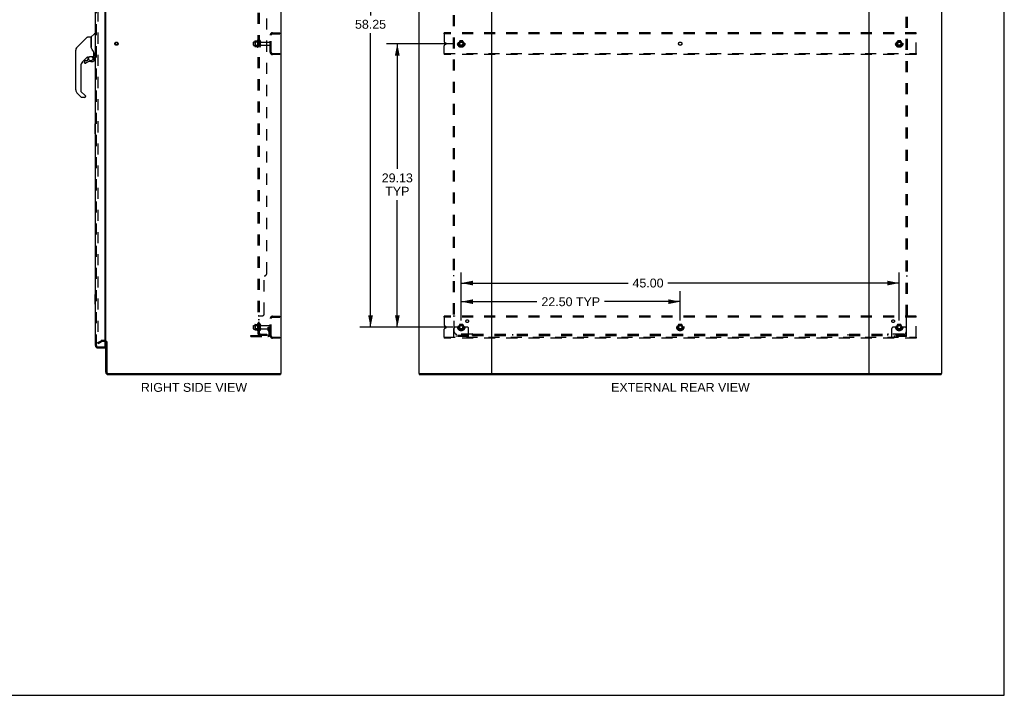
# Model space of a CAD drawing. Header units: inches. Extents: x 0 to 207, y 0 to 134.
# Tile 75 of 78: x 106 to 207, y 0 to 69. Entities that reach past the tile are written whole.
import ezdxf

# ---------------------------------------------------------------- set-up
doc = ezdxf.new("R2010")
doc.units = ezdxf.units.IN
doc.header["$LTSCALE"] = 11.383625
doc.header["$MEASUREMENT"] = 0
doc.linetypes.add('DOT', pattern=[0.2, 0.1, -0.1])
doc.linetypes.add('HIDDEN', pattern=[0.2, 0.1, -0.1])
doc.layers.get('0').update_dxf_attribs({"linetype": 'CONTINUOUS'})
for name, color, linetype in [('DEFAULT_2', 8, 'HIDDEN'), ('DIMENSIONS', 7, 'CONTINUOUS'), ('LEFTHAND_DOOR_ASSEMBLY', 7, 'CONTINUOUS'), ('RIGHTHAND_DOOR_ASSEMBLY', 7, 'CONTINUOUS'), ('SUBPANEL', 7, 'CONTINUOUS')]:
    doc.layers.add(name, color=color, linetype=linetype)
doc.styles.get("Standard").update_dxf_attribs({"font": 'arial.ttf'})
doc.dimstyles.new('DIMSTYLE_1', dxfattribs={"dimtxt": 0.913125, "dimasz": 1.2175, "dimexe": 0.09, "dimexo": 0.07, "dimgap": 0.0375, "dimtad": 0, "dimtih": 1, "dimtoh": 1, "dimzin": 4, "dimdsep": 46, "dimtxsty": 'Standard', "dimblk": '_FILLED', "dimblk1": '_FILLED', "dimblk2": '_FILLED', "dimcen": 0.09, "dimadec": 3, "dimazin": 1, "dimtfac": 1, "dimtdec": 3, "dimtofl": 0, "dimtmove": 0, "dimatfit": 3, "dimldrblk": '_FILLED', "dimfxl": 0, "dimtolj": 1, "dimtzin": 4, "dimarcsym": 0})

# ---------------------------------------------------------------- blocks, each defined once
blk = doc.blocks.new('_FILLED')
at = {"color": 0, "linetype": 'ByBlock'}
blk.add_solid([(0, 0), (-1, 0.2), (-1, -0.2)], dxfattribs=at)
blk = doc.blocks.new('*D2')
at = {"layer": 'DIMENSIONS', "color": 2, "linetype": 'Continuous'}
for p, q in [((113.7, 94.33), (117.27, 94.33)), ((130.32, 94.33), (126.75, 94.33))]:
    blk.add_line(p, q, dxfattribs=at)
at = {"layer": 'DIMENSIONS', "color": 2, "linetype": 'Continuous', "xscale": 1.2175, "yscale": 1.2175, "zscale": 1.2175, "rotation": 180}
blk.add_blockref('_FILLED', (113.7, 94.33), dxfattribs=at)
at = {"layer": 'DIMENSIONS', "color": 2, "linetype": 'Continuous', "xscale": 1.2175, "yscale": 1.2175, "zscale": 1.2175}
blk.add_blockref('_FILLED', (130.32, 94.33), dxfattribs=at)
at = {"layer": 'DIMENSIONS', "color": 2, "linetype": 'Continuous', "insert": (122.01, 94.79), "char_height": 0.9131, "width": 8.5678, "attachment_point": 2, "line_spacing_factor": 0.9}
blk.add_mtext('16.63 USABLE\\PDEPTH', dxfattribs=at)
blk = doc.blocks.new('*D3')
at = {"layer": 'DIMENSIONS', "color": 2, "linetype": 'Continuous'}
for p, q in [((151.18, 38.5), (151.18, 41.53)), ((173.68, 38.5), (173.68, 41.53)), ((151.18, 40.44), (158.96, 40.44)), ((173.68, 40.44), (165.9, 40.44))]:
    blk.add_line(p, q, dxfattribs=at)
at = {"layer": 'DIMENSIONS', "color": 2, "linetype": 'Continuous', "xscale": 1.2175, "yscale": 1.2175, "zscale": 1.2175, "rotation": 180}
blk.add_blockref('_FILLED', (151.18, 40.44), dxfattribs=at)
at = {"layer": 'DIMENSIONS', "color": 2, "linetype": 'Continuous', "xscale": 1.2175, "yscale": 1.2175, "zscale": 1.2175}
blk.add_blockref('_FILLED', (173.68, 40.44), dxfattribs=at)
at = {"layer": 'DIMENSIONS', "color": 2, "linetype": 'Continuous', "insert": (162.43, 40.89), "char_height": 0.913, "width": 6.0185, "attachment_point": 2, "line_spacing_factor": 0.9}
blk.add_mtext('22.50 TYP', dxfattribs=at)
blk = doc.blocks.new('*D4')
at = {"layer": 'DIMENSIONS', "color": 2, "linetype": 'Continuous'}
for p, q in [((150.33, 96.07), (140.76, 96.07)), ((141.86, 96.07), (141.86, 69.85)), ((141.86, 37.82), (141.86, 68.02)), ((150.33, 37.82), (140.76, 37.82))]:
    blk.add_line(p, q, dxfattribs=at)
at = {"layer": 'DIMENSIONS', "color": 2, "linetype": 'Continuous', "xscale": 1.2175, "yscale": 1.2175, "zscale": 1.2175}
for p, rotation in [((141.86, 96.07), 90), ((141.86, 37.82), 270)]:
    blk.add_blockref('_FILLED', p, dxfattribs=dict(at, rotation=rotation))
at = {"layer": 'DIMENSIONS', "color": 2, "linetype": 'Continuous', "insert": (141.86, 69.39), "char_height": 0.913, "width": 3.1908, "attachment_point": 2, "line_spacing_factor": 0.9}
blk.add_mtext('58.25', dxfattribs=at)
blk = doc.blocks.new('*D5')
at = {"layer": 'DIMENSIONS', "color": 2, "linetype": 'Continuous'}
for p, q in [((151.18, 38.5), (151.18, 43.45)), ((196.18, 38.5), (196.18, 43.45)), ((151.18, 42.35), (168.32, 42.35)), ((196.18, 42.35), (172.42, 42.35))]:
    blk.add_line(p, q, dxfattribs=at)
at = {"layer": 'DIMENSIONS', "color": 2, "linetype": 'Continuous', "xscale": 1.2175, "yscale": 1.2175, "zscale": 1.2175, "rotation": 180}
blk.add_blockref('_FILLED', (151.18, 42.35), dxfattribs=at)
at = {"layer": 'DIMENSIONS', "color": 2, "linetype": 'Continuous', "xscale": 1.2175, "yscale": 1.2175, "zscale": 1.2175}
blk.add_blockref('_FILLED', (196.18, 42.35), dxfattribs=at)
at = {"layer": 'DIMENSIONS', "color": 2, "linetype": 'Continuous', "insert": (170.37, 42.81), "char_height": 0.913, "width": 3.1908, "attachment_point": 2, "line_spacing_factor": 0.9}
blk.add_mtext('45.00', dxfattribs=at)
blk = doc.blocks.new('*D6')
at = {"layer": 'DIMENSIONS', "color": 2, "linetype": 'Continuous'}
for p, q in [((150.33, 66.94), (143.51, 66.94)), ((144.61, 66.94), (144.61, 54.07)), ((144.61, 37.82), (144.61, 50.87)), ((150.33, 37.82), (143.51, 37.82))]:
    blk.add_line(p, q, dxfattribs=at)
at = {"layer": 'DIMENSIONS', "color": 2, "linetype": 'Continuous', "xscale": 1.2175, "yscale": 1.2175, "zscale": 1.2175}
for p, rotation in [((144.61, 66.94), 90), ((144.61, 37.82), 270)]:
    blk.add_blockref('_FILLED', p, dxfattribs=dict(at, rotation=rotation))
at = {"layer": 'DIMENSIONS', "color": 2, "linetype": 'Continuous', "insert": (144.61, 53.61), "char_height": 0.913, "width": 3.1908, "attachment_point": 2, "line_spacing_factor": 0.9}
blk.add_mtext('29.13\\PTYP', dxfattribs=at)

msp = doc.modelspace()

# ---------------------------------------------------------------- linework, layer by layer
at = {"color": 7, "linetype": 'Continuous'}
for p, q in [((206.975, 0), (206.975, 133.925)), ((114.753, 36.337), (114.649, 36.337)), ((132.559, 33.045), (132.593, 33.045)), ((132.597, 33.045), (132.597, 32.941)), ((146.857, 33.045), (146.857, 32.941)), ((146.861, 33.045), (146.895, 33.045)), ((154.265, 33.045), (193.095, 33.045)), ((200.465, 33.045), (200.499, 33.045)), ((200.503, 33.045), (200.503, 32.941)), ((0, 0), (206.975, 0))]:
    msp.add_line(p, q, dxfattribs=at)
at = {"color": 3, "linetype": 'Continuous'}
for p, q in [((132.649, 100.837), (132.649, 33.045)), ((146.805, 100.837), (146.805, 33.045)), ((154.305, 33.085), (154.305, 100.797)), ((193.055, 100.797), (193.055, 33.085)), ((200.555, 33.045), (200.555, 100.837)), ((114.649, 36.389), (114.649, 97.493)), ((114.649, 33.188), (114.649, 36.337)), ((114.753, 36.348), (114.753, 33.188)), ((114.896, 33.045), (132.559, 33.045)), ((114.896, 32.941), (132.597, 32.941)), ((132.649, 33.045), (132.593, 33.045)), ((146.861, 33.045), (146.805, 33.045)), ((146.857, 32.941), (200.503, 32.941)), ((146.895, 33.045), (154.265, 33.045)), ((193.095, 33.045), (200.465, 33.045)), ((200.499, 33.045), (200.555, 33.045))]:
    msp.add_line(p, q, dxfattribs=at)
for centre, radius, start, end in [((114.507, 36.195), 0.142, 0, 63.53419), ((114.896, 33.188), 0.246, 180, 270), ((114.896, 33.188), 0.142, 180, 270), ((154.265, 33.085), 0.04, 270, 360), ((193.095, 33.085), 0.04, 180, 270)]:
    msp.add_arc(centre, radius, start, end, dxfattribs=at)
at = {"color": 7, "linetype": 'Continuous'}
for centre, radius, start, end in [((114.507, 36.195), 0.246, 35.31751, 52.11501), ((154.345, 33.085), 0.04, 180, 270), ((193.015, 33.085), 0.04, 270, 360)]:
    msp.add_arc(centre, radius, start, end, dxfattribs=at)
at = {"layer": 'DEFAULT_2', "color": 8, "linetype": 'HIDDEN'}
for p, q in [((113.837, 97.676), (113.837, 36.207)), ((131.545, 66.063), (131.545, 67.82)), ((131.649, 66.063), (131.649, 67.82)), ((131.792, 68.066), (132.545, 68.066)), ((131.792, 67.962), (132.545, 67.962)), ((132.545, 67.962), (132.545, 68.066)), ((149.43, 67.962), (149.43, 68.066)), ((197.93, 68.066), (149.43, 68.066)), ((149.43, 67.962), (149.43, 67.153)), ((197.93, 67.962), (149.43, 67.962)), ((197.93, 67.962), (197.93, 68.066)), ((197.93, 65.92), (197.93, 67.962)), ((129.82, 66.784), (129.82, 67.099)), ((129.85, 67.129), (130.445, 67.129)), ((129.984, 67.197), (129.984, 66.686)), ((130.004, 67.125), (129.984, 67.145)), ((129.995, 67.219), (130.222, 67.219)), ((130.3, 67.125), (130.004, 67.125)), ((130.004, 67.125), (130.004, 66.758)), ((130.25, 67.297), (130.25, 66.585)), ((130.3, 67.125), (130.32, 67.145)), ((130.3, 67.125), (130.3, 66.758)), ((130.32, 67.275), (130.32, 66.607)), ((130.445, 66.684), (130.445, 67.199)), ((130.555, 66.684), (130.555, 67.199)), ((130.618, 67.106), (131.515, 67.106)), ((130.618, 66.776), (131.515, 66.776)), ((149.601, 66.999), (149.507, 67.038)), ((149.507, 66.844), (149.601, 66.883)), ((151.017, 67.214), (150.862, 66.946)), ((150.862, 66.936), (151.017, 66.669)), ((151.334, 67.219), (151.025, 67.219)), ((151.497, 66.946), (151.343, 67.214)), ((151.343, 66.669), (151.497, 66.936)), ((196.017, 67.214), (195.862, 66.946)), ((195.862, 66.936), (196.017, 66.669)), ((196.334, 67.219), (196.025, 67.219)), ((196.497, 66.946), (196.343, 67.214)), ((196.343, 66.669), (196.497, 66.936)), ((129.85, 66.754), (130.445, 66.754)), ((130.004, 66.758), (129.984, 66.738)), ((129.995, 66.664), (130.222, 66.664)), ((130.3, 66.758), (130.004, 66.758)), ((130.3, 66.758), (130.32, 66.738)), ((131.792, 65.92), (132.545, 65.92)), ((132.545, 65.816), (131.792, 65.816)), ((132.545, 65.92), (132.545, 65.816)), ((149.43, 65.92), (149.43, 66.729)), ((149.43, 65.92), (149.43, 65.816)), ((149.43, 65.92), (197.93, 65.92)), ((197.93, 65.816), (149.43, 65.816)), ((151.334, 66.664), (151.025, 66.664)), ((196.334, 66.664), (196.025, 66.664)), ((197.93, 65.92), (197.93, 65.816)), ((131.545, 36.938), (131.545, 38.695)), ((131.649, 36.938), (131.649, 38.695)), ((131.792, 38.941), (132.545, 38.941)), ((131.792, 38.837), (132.545, 38.837)), ((132.545, 38.837), (132.545, 38.941)), ((197.93, 38.941), (149.43, 38.941)), ((149.43, 38.837), (149.43, 38.941)), ((197.93, 38.837), (149.43, 38.837)), ((149.43, 38.837), (149.43, 38.028)), ((197.93, 38.837), (197.93, 38.941)), ((197.93, 36.795), (197.93, 38.837)), ((129.82, 37.659), (129.82, 37.974)), ((129.85, 38.004), (130.445, 38.004)), ((129.85, 37.629), (130.445, 37.629)), ((129.984, 38.072), (129.984, 37.561)), ((130.004, 38), (129.984, 38.02)), ((130.004, 37.633), (129.984, 37.613)), ((129.995, 38.094), (130.222, 38.094)), ((129.995, 37.539), (130.222, 37.539)), ((130.3, 38), (130.004, 38)), ((130.004, 38), (130.004, 37.633)), ((130.3, 37.633), (130.004, 37.633)), ((130.25, 38.172), (130.25, 37.46)), ((130.3, 38), (130.32, 38.02)), ((130.3, 38), (130.3, 37.633)), ((130.3, 37.633), (130.32, 37.613)), ((130.32, 38.15), (130.32, 37.482)), ((130.445, 37.559), (130.445, 38.074)), ((130.555, 37.559), (130.555, 38.074)), ((130.618, 37.981), (131.515, 37.981)), ((130.618, 37.651), (131.515, 37.651)), ((131.351, 37.816), (131.441, 37.816)), ((131.351, 37.476), (131.351, 37.816)), ((131.455, 37.641), (131.351, 37.641)), ((131.441, 37.816), (131.545, 37.816)), ((131.441, 37.115), (131.441, 37.816)), ((131.455, 37.476), (131.455, 37.816)), ((131.457, 37.47), (131.506, 37.402)), ((131.545, 37.816), (131.506, 37.816)), ((149.43, 36.795), (149.43, 37.604)), ((149.601, 37.874), (149.507, 37.913)), ((149.507, 37.719), (149.601, 37.758)), ((150.43, 36.868), (150.43, 37.691)), ((150.644, 37.816), (150.555, 37.816)), ((150.765, 37.816), (150.644, 37.816)), ((151.005, 37.816), (150.765, 37.816)), ((151.017, 38.089), (150.862, 37.821)), ((150.862, 37.811), (151.017, 37.544)), ((151.334, 38.094), (151.025, 38.094)), ((151.334, 37.539), (151.025, 37.539)), ((151.497, 37.821), (151.343, 38.089)), ((151.343, 37.544), (151.497, 37.811)), ((151.355, 37.816), (151.594, 37.816)), ((151.716, 37.816), (151.594, 37.816)), ((151.805, 37.816), (151.716, 37.816)), ((151.93, 36.868), (151.93, 37.691)), ((173.517, 38.089), (173.362, 37.821)), ((173.362, 37.811), (173.517, 37.544)), ((173.834, 38.094), (173.525, 38.094)), ((173.834, 37.539), (173.525, 37.539)), ((173.997, 37.821), (173.843, 38.089)), ((173.843, 37.544), (173.997, 37.811)), ((195.43, 36.868), (195.43, 37.691)), ((195.644, 37.816), (195.555, 37.816)), ((195.765, 37.816), (195.644, 37.816)), ((196.005, 37.816), (195.765, 37.816)), ((196.017, 38.089), (195.862, 37.821)), ((195.862, 37.811), (196.017, 37.544)), ((196.334, 38.094), (196.025, 38.094)), ((196.334, 37.539), (196.025, 37.539)), ((196.497, 37.821), (196.343, 38.089)), ((196.343, 37.544), (196.497, 37.811)), ((196.355, 37.816), (196.594, 37.816)), ((196.716, 37.816), (196.594, 37.816)), ((196.805, 37.816), (196.716, 37.816)), ((196.93, 36.868), (196.93, 37.691)), ((113.837, 36.227), (114.176, 36.423)), ((114.507, 36.441), (114.245, 36.441)), ((129.545, 36.972), (131.299, 36.972)), ((129.545, 36.868), (129.545, 36.972)), ((129.545, 36.868), (131.299, 36.868)), ((129.792, 36.868), (129.792, 36.972)), ((130.048, 36.868), (130.048, 36.972)), ((131.373, 37.409), (131.422, 37.341)), ((131.792, 36.795), (132.545, 36.795)), ((132.545, 36.691), (131.792, 36.691)), ((132.545, 36.795), (132.545, 36.691)), ((149.43, 36.795), (197.93, 36.795)), ((149.43, 36.795), (149.43, 36.691)), ((197.93, 36.691), (149.43, 36.691)), ((151.93, 36.972), (150.43, 36.972)), ((151.93, 36.868), (150.43, 36.868)), ((150.677, 36.868), (150.677, 36.972)), ((150.933, 36.868), (150.933, 36.972)), ((151.427, 36.868), (151.427, 36.972)), ((151.683, 36.868), (151.683, 36.972)), ((196.93, 36.972), (195.43, 36.972)), ((196.93, 36.868), (195.43, 36.868)), ((195.677, 36.868), (195.677, 36.972)), ((195.933, 36.868), (195.933, 36.972)), ((196.427, 36.868), (196.427, 36.972)), ((196.683, 36.868), (196.683, 36.972)), ((197.93, 36.795), (197.93, 36.691)), ((113.889, 36.137), (113.837, 36.227)), ((113.889, 36.137), (114.228, 36.333)), ((114.507, 36.337), (114.245, 36.337))]:
    msp.add_line(p, q, dxfattribs=at)
for points in [[(113.837, 36.207), (113.837, 36.204), (113.837, 36.202), (113.838, 36.2), (113.838, 36.198), (113.839, 36.196)], [(113.854, 36.187), (113.852, 36.187), (113.85, 36.187), (113.848, 36.188), (113.847, 36.189), (113.845, 36.19), (113.843, 36.191), (113.842, 36.192), (113.84, 36.194), (113.839, 36.196)], [(113.862, 36.189), (113.86, 36.188), (113.858, 36.187), (113.856, 36.187), (113.854, 36.187), (113.854, 36.187)]]:
    msp.add_lwpolyline(points, dxfattribs=at)
for centre, radius in [((115.753, 66.941), 0.164), ((115.753, 66.941), 0.124), ((151.18, 66.941), 0.372), ((151.18, 66.941), 0.356), ((151.18, 66.941), 0.312), ((151.18, 66.941), 0.204), ((151.18, 66.941), 0.188), ((151.18, 66.941), 0.183), ((151.18, 66.941), 0.165), ((196.18, 66.941), 0.372), ((196.18, 66.941), 0.356), ((196.18, 66.941), 0.312), ((196.18, 66.941), 0.204), ((196.18, 66.941), 0.188), ((196.18, 66.941), 0.183), ((196.18, 66.941), 0.165), ((151.18, 37.816), 0.372), ((151.18, 37.816), 0.356), ((151.18, 37.816), 0.312), ((151.18, 37.816), 0.204), ((151.18, 37.816), 0.188), ((151.18, 37.816), 0.183), ((151.18, 37.816), 0.165), ((173.68, 37.816), 0.372), ((173.68, 37.816), 0.356), ((173.68, 37.816), 0.312), ((173.68, 37.816), 0.204), ((173.68, 37.816), 0.188), ((173.68, 37.816), 0.183), ((173.68, 37.816), 0.165), ((196.18, 37.816), 0.372), ((196.18, 37.816), 0.356), ((196.18, 37.816), 0.312), ((196.18, 37.816), 0.204), ((196.18, 37.816), 0.188), ((196.18, 37.816), 0.183), ((196.18, 37.816), 0.165)]:
    msp.add_circle(centre, radius, dxfattribs=at)
at = {"layer": 'DEFAULT_2', "color": 8, "linetype": 'DOT'}
for centre in [(151.18, 66.941), (173.68, 66.941), (196.18, 66.941), (151.18, 37.816), (173.68, 37.816), (196.18, 37.816)]:
    msp.add_circle(centre, 0.17, dxfattribs=at)
at = {"layer": 'DEFAULT_2', "color": 8, "linetype": 'HIDDEN'}
for centre, radius, start, end in [((131.792, 67.82), 0.246, 90, 180), ((131.792, 67.82), 0.142, 90, 180), ((129.85, 67.099), 0.03, 90, 180.00001), ((129.85, 66.784), 0.03, 179.99999, 270), ((130.125, 67.197), 0.141, 174.79195, 180), ((129.995, 67.209), 0.01, 90, 174.80617), ((130.204, 67.229), 0.01, 270, 336.03207), ((130.85, 66.941), 0.698, 149.33687, 156.03207), ((130.282, 67.275), 0.0384, 0, 145.55034), ((130.5, 67.199), 0.055, 360, 180), ((130.618, 67.169), 0.0625, 180, 270), ((130.618, 66.714), 0.0625, 90, 180), ((131.515, 67.076), 0.03, 360, 90), ((131.515, 66.806), 0.03, 270, 0), ((149.555, 67.153), 0.125, 180, 247.5), ((149.555, 66.729), 0.125, 112.5, 180), ((149.577, 66.941), 0.0625, 292.5, 67.5), ((150.871, 66.941), 0.01, 150.01268, 209.98829), ((151.025, 67.209), 0.01, 90.01235, 149.98915), ((151.334, 67.209), 0.01, 30.01204, 89.98872), ((151.489, 66.941), 0.01, 330.01268, 29.98829), ((195.871, 66.941), 0.01, 150.01268, 209.98829), ((196.025, 67.209), 0.01, 90.01235, 149.98915), ((196.334, 67.209), 0.01, 30.01204, 89.98872), ((196.489, 66.941), 0.01, 330.01268, 29.98829), ((130.125, 66.686), 0.141, 180, 185.20805), ((129.995, 66.674), 0.01, 185.19383, 270), ((130.204, 66.654), 0.01, 23.96793, 90), ((130.85, 66.941), 0.698, 203.96793, 210.66313), ((130.282, 66.607), 0.0384, 214.44966, 360), ((130.5, 66.684), 0.055, 180, 0), ((131.792, 66.063), 0.246, 180, 270), ((131.792, 66.063), 0.142, 180, 270), ((151.025, 66.674), 0.01, 210.01204, 269.98872), ((151.334, 66.674), 0.01, 270.01235, 329.98915), ((196.025, 66.674), 0.01, 210.01204, 269.98872), ((196.334, 66.674), 0.01, 270.01235, 329.98915), ((131.792, 38.695), 0.246, 90, 180), ((131.792, 38.695), 0.142, 90, 180), ((129.85, 37.974), 0.03, 90, 180.00001), ((129.85, 37.659), 0.03, 179.99999, 270), ((130.125, 38.072), 0.141, 174.79195, 180), ((130.125, 37.561), 0.141, 180, 185.20805), ((129.995, 38.084), 0.01, 90, 174.80617), ((129.995, 37.549), 0.01, 185.19383, 270), ((130.204, 38.104), 0.01, 270, 336.03207), ((130.204, 37.529), 0.01, 23.96793, 90), ((130.85, 37.816), 0.698, 149.33687, 156.03207), ((130.85, 37.816), 0.698, 203.96793, 210.66313), ((130.282, 38.15), 0.0384, 0, 145.55034), ((130.282, 37.482), 0.0384, 214.44966, 360), ((130.5, 38.074), 0.055, 360, 180), ((130.5, 37.559), 0.055, 180, 0), ((130.618, 38.044), 0.0625, 180, 270), ((130.618, 37.589), 0.0625, 90, 180), ((131.465, 37.476), 0.114, 180, 215.75389), ((131.465, 37.476), 0.01, 180, 215.75389), ((131.515, 37.951), 0.03, 360, 90), ((131.515, 37.681), 0.03, 270, 0), ((149.555, 38.028), 0.125, 180, 247.5), ((149.555, 37.604), 0.125, 112.5, 180), ((149.577, 37.816), 0.0625, 292.5, 67.5), ((150.555, 37.691), 0.125, 90, 180), ((150.871, 37.816), 0.01, 150.01268, 209.98829), ((151.18, 37.816), 0.175, 180, 360), ((151.025, 38.084), 0.01, 90.01235, 149.98915), ((151.025, 37.549), 0.01, 210.01204, 269.98872), ((151.334, 38.084), 0.01, 30.01204, 89.98872), ((151.334, 37.549), 0.01, 270.01235, 329.98915), ((151.489, 37.816), 0.01, 330.01268, 29.98829), ((151.805, 37.691), 0.125, 0, 90), ((173.371, 37.816), 0.01, 150.01268, 209.98829), ((173.525, 38.084), 0.01, 90.01235, 149.98915), ((173.525, 37.549), 0.01, 210.01204, 269.98872), ((173.834, 38.084), 0.01, 30.01204, 89.98872), ((173.834, 37.549), 0.01, 270.01235, 329.98915), ((173.989, 37.816), 0.01, 330.01268, 29.98829), ((195.555, 37.691), 0.125, 90, 180), ((195.871, 37.816), 0.01, 150.01268, 209.98829), ((196.18, 37.816), 0.175, 180, 360), ((196.025, 38.084), 0.01, 90.01235, 149.98915), ((196.025, 37.549), 0.01, 210.01204, 269.98872), ((196.334, 38.084), 0.01, 30.01204, 89.98872), ((196.334, 37.549), 0.01, 270.01235, 329.98915), ((196.489, 37.816), 0.01, 330.01268, 29.98829), ((196.805, 37.691), 0.125, 0, 90), ((114.245, 36.304), 0.137, 90, 120), ((114.507, 36.195), 0.246, 52.11501, 90), ((131.299, 37.115), 0.246, 270, 360), ((131.299, 37.115), 0.142, 270, 360), ((131.337, 37.28), 0.104, 0, 35.75389), ((131.337, 37.28), 0.208, 0, 35.75389), ((131.792, 36.938), 0.246, 180, 270), ((131.792, 36.938), 0.142, 180, 270), ((114.245, 36.304), 0.033, 90, 120), ((114.507, 36.195), 0.142, 63.53419, 90), ((114.507, 36.195), 0.246, 0, 35.31751)]:
    msp.add_arc(centre, radius, start, end, dxfattribs=at)
at = {"layer": 'LEFTHAND_DOOR_ASSEMBLY', "color": 8, "linetype": 'HIDDEN'}
for p, q in [((113.695, 35.938), (113.695, 97.945)), ((113.838, 35.795), (114.55, 35.795))]:
    msp.add_line(p, q, dxfattribs=at)
at = {"layer": 'LEFTHAND_DOOR_ASSEMBLY', "color": 7, "linetype": 'Continuous'}
for centre, radius, start, end in [((111.969, 66.286), 0.394, 171.93598, 173.85864), ((111.969, 66.286), 0.394, 135, 159.05212), ((111.969, 62.183), 0.394, 180, 225), ((112.199, 61.508), 0.0787, 225, 270), ((112.481, 61.508), 0.0787, 270, 351.01802)]:
    msp.add_arc(centre, radius, start, end, dxfattribs=at)
at = {"layer": 'LEFTHAND_DOOR_ASSEMBLY', "color": 8, "linetype": 'HIDDEN'}
msp.add_arc((113.838, 35.938), 0.142, 180, 270, dxfattribs=at)
at = {"layer": 'RIGHTHAND_DOOR_ASSEMBLY', "color": 3, "linetype": 'Continuous'}
for p, q in [((113.591, 35.938), (113.591, 97.945)), ((114.57, 98.067), (114.57, 35.815)), ((113.838, 35.691), (114.57, 35.691))]:
    msp.add_line(p, q, dxfattribs=at)
at = {"layer": 'RIGHTHAND_DOOR_ASSEMBLY', "color": 8, "linetype": 'HIDDEN'}
for p, q in [((113.695, 35.938), (113.695, 97.945)), ((113.838, 35.795), (114.55, 35.795))]:
    msp.add_line(p, q, dxfattribs=at)
at = {"layer": 'RIGHTHAND_DOOR_ASSEMBLY', "color": 7, "linetype": 'Continuous'}
for p, q in [((113.167, 67.639), (113.461, 67.934)), ((113.544, 67.945), (113.489, 67.945)), ((113.552, 67.937), (113.552, 65.571)), ((113.552, 67.886), (113.591, 67.886)), ((111.69, 66.564), (111.996, 66.87)), ((112.733, 67.607), (111.691, 66.564)), ((111.996, 66.87), (111.996, 66.87)), ((112.789, 67.63), (113.142, 67.63)), ((113.15, 67.622), (113.15, 66.578)), ((113.158, 66.566), (113.158, 67.618)), ((111.575, 62.183), (111.575, 66.286)), ((111.59, 66.394), (111.583, 66.363)), ((111.59, 66.393), (111.589, 66.388)), ((111.623, 66.475), (111.623, 66.474)), ((113.17, 66.534), (113.151, 66.587)), ((113.198, 66.468), (113.17, 66.534)), ((113.426, 66.009), (113.425, 66.033)), ((113.426, 66.009), (113.426, 65.654)), ((113.434, 66.009), (113.434, 66.012)), ((113.434, 66.006), (113.434, 66.009)), ((113.434, 66.004), (113.434, 66.006)), ((113.434, 65.603), (113.434, 66.004)), ((112.755, 65.562), (112.26, 65.067)), ((112.485, 65.114), (112.485, 64.994)), ((112.487, 64.986), (112.487, 64.994)), ((112.495, 64.994), (112.487, 64.994)), ((112.564, 64.918), (112.555, 64.918)), ((112.716, 65.192), (112.564, 65.192)), ((112.572, 64.918), (112.564, 64.918)), ((112.581, 64.92), (112.572, 64.918)), ((112.589, 64.922), (112.581, 64.92)), ((112.598, 64.926), (112.589, 64.922)), ((112.605, 64.93), (112.598, 64.926)), ((112.612, 64.935), (112.605, 64.93)), ((112.796, 65.268), (112.724, 65.196)), ((112.8, 65.559), (112.8, 65.276)), ((112.838, 65.563), (112.914, 65.563)), ((113.111, 65.635), (113.406, 65.635)), ((113.115, 65.114), (113.351, 65.114)), ((113.307, 65.635), (113.372, 65.569)), ((113.367, 65.564), (113.364, 65.561)), ((113.418, 65.43), (113.427, 65.43)), ((113.427, 65.192), (113.418, 65.192)), ((113.43, 65.43), (113.43, 65.192)), ((113.473, 65.563), (113.544, 65.563)), ((113.552, 65.622), (113.591, 65.622)), ((112.087, 64.649), (112.087, 62.097)), ((112.143, 61.452), (111.691, 61.905)), ((112.11, 62.042), (112.542, 61.61)), ((112.481, 61.429), (112.199, 61.429)), ((112.56, 61.568), (112.56, 61.508)), ((113.531, 58.676), (113.531, 57.706)), ((113.591, 58.691), (113.546, 58.691)), ((113.546, 57.691), (113.591, 57.691)), ((113.578, 58.591), (113.578, 57.791)), ((113.531, 41.176), (113.531, 40.206)), ((113.591, 41.191), (113.546, 41.191)), ((113.578, 41.091), (113.578, 40.291)), ((113.546, 40.191), (113.591, 40.191)), ((114.55, 35.795), (114.57, 35.795)), ((114.57, 35.795), (114.57, 35.691))]:
    msp.add_line(p, q, dxfattribs=at)
for points in [[(112.733, 67.607), (112.741, 67.614), (112.75, 67.62), (112.759, 67.624), (112.769, 67.627), (112.779, 67.629), (112.789, 67.63)], [(111.69, 66.564), (111.669, 66.541), (111.644, 66.508), (111.622, 66.472), (111.604, 66.433), (111.59, 66.393)], [(113.15, 66.747), (113.15, 66.749), (113.151, 66.75), (113.152, 66.751), (113.154, 66.753), (113.157, 66.754), (113.158, 66.754)], [(113.373, 66.18), (113.322, 66.253), (113.273, 66.33), (113.232, 66.401), (113.198, 66.468)], [(113.425, 66.033), (113.42, 66.068), (113.411, 66.102), (113.399, 66.134), (113.384, 66.163), (113.373, 66.18)], [(113.426, 65.965), (113.426, 65.963), (113.427, 65.96), (113.428, 65.956), (113.429, 65.952)], [(113.429, 65.953), (113.431, 65.946), (113.432, 65.94), (113.433, 65.933), (113.433, 65.926), (113.434, 65.92), (113.434, 65.913)], [(112.555, 64.918), (112.546, 64.92), (112.538, 64.922), (112.53, 64.925), (112.523, 64.929), (112.516, 64.934), (112.509, 64.94), (112.504, 64.947), (112.499, 64.954), (112.494, 64.961), (112.491, 64.969), (112.489, 64.977), (112.487, 64.986)], [(112.495, 64.994), (112.496, 64.987), (112.497, 64.979), (112.499, 64.972), (112.502, 64.965), (112.506, 64.958), (112.511, 64.952), (112.516, 64.946), (112.521, 64.941), (112.528, 64.937), (112.534, 64.933), (112.542, 64.93), (112.549, 64.928), (112.556, 64.927), (112.564, 64.927), (112.572, 64.927), (112.579, 64.928), (112.587, 64.931), (112.594, 64.934), (112.6, 64.938), (112.607, 64.942)], [(112.915, 65.563), (112.919, 65.564), (112.923, 65.565), (112.926, 65.566), (112.929, 65.568), (112.931, 65.569), (112.934, 65.571), (112.938, 65.573), (112.941, 65.575), (112.949, 65.58)], [(112.949, 65.58), (112.954, 65.583), (112.959, 65.587), (112.964, 65.59), (112.97, 65.594), (112.977, 65.598), (112.985, 65.602), (112.992, 65.606), (113.001, 65.61), (113.01, 65.614), (113.02, 65.618), (113.031, 65.622), (113.042, 65.625), (113.054, 65.628), (113.066, 65.631), (113.079, 65.633), (113.093, 65.634), (113.107, 65.635), (113.111, 65.635)], [(113.427, 65.192), (113.427, 65.184), (113.426, 65.175), (113.423, 65.167), (113.42, 65.159), (113.416, 65.152), (113.411, 65.145), (113.405, 65.138), (113.399, 65.133), (113.392, 65.128), (113.384, 65.124), (113.376, 65.12), (113.368, 65.118), (113.36, 65.116), (113.351, 65.116)], [(113.351, 65.125), (113.358, 65.125), (113.366, 65.127), (113.373, 65.129), (113.38, 65.132), (113.387, 65.135), (113.393, 65.14), (113.399, 65.145), (113.404, 65.15), (113.408, 65.156), (113.412, 65.163), (113.415, 65.17), (113.417, 65.177), (113.418, 65.185), (113.418, 65.192)], [(113.351, 65.125), (113.351, 65.123), (113.351, 65.12)], [(113.351, 65.12), (113.351, 65.119), (113.351, 65.118), (113.351, 65.117), (113.351, 65.116), (113.351, 65.116)], [(113.418, 65.43), (113.418, 65.445), (113.416, 65.459), (113.413, 65.473), (113.409, 65.487), (113.404, 65.501), (113.398, 65.514), (113.391, 65.527), (113.383, 65.539), (113.374, 65.551), (113.364, 65.561)], [(113.37, 65.568), (113.37, 65.568), (113.37, 65.567), (113.369, 65.567), (113.369, 65.566), (113.367, 65.564)], [(113.37, 65.568), (113.381, 65.556), (113.39, 65.544), (113.399, 65.532), (113.406, 65.518), (113.413, 65.505), (113.418, 65.49), (113.422, 65.476), (113.425, 65.461), (113.427, 65.445), (113.427, 65.43)], [(112.547, 61.605), (112.546, 61.606), (112.545, 61.607), (112.544, 61.608), (112.543, 61.609), (112.542, 61.61), (112.542, 61.61)], [(113.576, 58.627), (113.577, 58.622), (113.577, 58.616), (113.577, 58.61), (113.578, 58.604), (113.578, 58.597), (113.578, 58.591)], [(113.578, 57.791), (113.578, 57.785), (113.578, 57.779), (113.577, 57.772), (113.577, 57.766), (113.577, 57.761), (113.576, 57.755)], [(113.576, 41.127), (113.577, 41.122), (113.577, 41.116), (113.577, 41.11), (113.578, 41.104), (113.578, 41.097), (113.578, 41.091)], [(113.578, 40.291), (113.578, 40.285), (113.578, 40.279), (113.577, 40.272), (113.577, 40.266), (113.577, 40.261), (113.576, 40.255)]]:
    msp.add_lwpolyline(points, dxfattribs=at)
msp.add_circle((113.115, 65.409), 0.217, dxfattribs=at)
for centre, radius, start, end in [((113.489, 67.906), 0.0394, 90, 135), ((113.544, 67.937), 0.00787, 0, 90), ((113.142, 67.622), 0.00787, 0, 90), ((113.17, 67.448), 0.0197, 180, 233.00595), ((113.188, 67.618), 0.0295, 135, 180), ((111.969, 66.286), 0.394, 168.7096, 180), ((111.969, 66.286), 0.394, 135, 167.37683), ((112.678, 64.649), 0.591, 135, 180), ((112.564, 65.114), 0.0787, 90, 180), ((112.564, 64.994), 0.0787, 180, 309.5212), ((113.115, 64.326), 0.787, 90, 129.5212), ((112.838, 65.366), 0.197, 90, 129.38059), ((112.716, 65.204), 0.0118, 270, 315), ((112.788, 65.276), 0.0118, 315, 360), ((113.351, 65.192), 0.0787, 270, 360), ((113.233, 65.43), 0.197, 0, 45), ((113.406, 65.654), 0.0197, 270, 360), ((113.473, 65.603), 0.0394, 180, 270), ((113.544, 65.571), 0.00787, 270, 360), ((111.969, 62.183), 0.394, 180, 225), ((112.166, 62.097), 0.0787, 180, 225), ((112.199, 61.508), 0.0787, 225, 270), ((112.481, 61.508), 0.0787, 270, 360), ((112.501, 61.568), 0.0591, 0, 38.86737), ((113.546, 58.676), 0.015, 90, 180), ((113.576, 58.676), 0.015, 0, 90), ((113.546, 57.706), 0.015, 180, 270), ((113.576, 57.706), 0.015, 270, 360), ((113.546, 41.176), 0.015, 90, 180), ((113.576, 41.176), 0.015, 0, 90), ((113.546, 40.206), 0.015, 180, 270), ((113.576, 40.206), 0.015, 270, 360), ((113.755, 36.081), 0.26, 270, 272.60473)]:
    msp.add_arc(centre, radius, start, end, dxfattribs=at)
at = {"layer": 'RIGHTHAND_DOOR_ASSEMBLY', "color": 3, "linetype": 'Continuous'}
for centre, radius, start, end in [((113.838, 35.938), 0.246, 180, 270), ((114.55, 35.815), 0.02, 270, 360)]:
    msp.add_arc(centre, radius, start, end, dxfattribs=at)
at = {"layer": 'RIGHTHAND_DOOR_ASSEMBLY', "color": 8, "linetype": 'HIDDEN'}
msp.add_arc((113.838, 35.938), 0.142, 180, 270, dxfattribs=at)
at = {"layer": 'SUBPANEL', "color": 8, "linetype": 'HIDDEN'}
for p, q in [((130.32, 37.097), (130.32, 96.785)), ((130.445, 37.097), (130.445, 96.785)), ((150.336, 94.91), (150.336, 38.972)), ((150.461, 94.91), (150.461, 38.972)), ((196.898, 38.972), (196.898, 94.91)), ((197.023, 38.972), (197.023, 94.91)), ((131.195, 43.347), (131.195, 90.535)), ((130.445, 67.191), (130.32, 67.191)), ((130.445, 66.691), (130.32, 66.691)), ((130.945, 39.222), (130.945, 43.097)), ((150.461, 43.097), (150.336, 43.097)), ((196.898, 43.097), (197.023, 43.097)), ((130.445, 38.937), (130.32, 38.937)), ((130.445, 38.575), (130.32, 38.575)), ((130.333, 38.952), (130.33, 38.951)), ((130.374, 38.972), (130.695, 38.972)), ((130.445, 38.938), (130.445, 38.937)), ((150.336, 38.972), (150.502, 38.972)), ((150.442, 38.955), (150.449, 38.949)), ((150.461, 37.347), (150.461, 38.937)), ((196.858, 38.972), (197.023, 38.972)), ((196.898, 38.937), (196.898, 37.347)), ((130.445, 38.294), (130.32, 38.294)), ((130.445, 38.066), (130.32, 38.066)), ((130.445, 37.566), (130.32, 37.566)), ((130.445, 37.097), (130.32, 37.097)), ((130.374, 37.059), (130.471, 37.138)), ((130.557, 37.097), (131.195, 37.097)), ((131.195, 36.972), (130.557, 36.972)), ((130.945, 37.097), (130.945, 36.972)), ((131.195, 37.097), (131.195, 36.972)), ((152.301, 37.097), (150.711, 37.097)), ((152.336, 36.972), (152.336, 37.138)), ((152.336, 37.097), (195.023, 37.097)), ((152.336, 36.972), (195.023, 36.972)), ((156.461, 37.097), (156.461, 36.972)), ((190.898, 37.097), (190.898, 36.972)), ((195.023, 36.972), (195.023, 37.138)), ((195.041, 37.079), (195.047, 37.085)), ((196.648, 37.097), (195.059, 37.097))]:
    msp.add_line(p, q, dxfattribs=at)
for points in [[(130.339, 38.955), (130.336, 38.954), (130.333, 38.952), (130.33, 38.951), (130.328, 38.949), (130.325, 38.947), (130.324, 38.945), (130.322, 38.943), (130.321, 38.942), (130.321, 38.94), (130.32, 38.938), (130.32, 38.937)], [(130.321, 38.94), (130.32, 38.938), (130.32, 38.937)], [(130.328, 38.949), (130.325, 38.947), (130.324, 38.945), (130.322, 38.943)], [(130.346, 38.958), (130.343, 38.957), (130.339, 38.955)], [(130.374, 38.972), (130.372, 38.971), (130.37, 38.969), (130.367, 38.968), (130.364, 38.966), (130.361, 38.964), (130.357, 38.963), (130.353, 38.961), (130.346, 38.958)], [(130.374, 38.972), (130.372, 38.971), (130.37, 38.969), (130.367, 38.968), (130.364, 38.966)], [(130.46, 38.953), (130.456, 38.95), (130.454, 38.949), (130.452, 38.947), (130.45, 38.946), (130.449, 38.944), (130.447, 38.943), (130.446, 38.941), (130.446, 38.94), (130.445, 38.938), (130.445, 38.937)], [(130.452, 38.947), (130.45, 38.946), (130.449, 38.944), (130.447, 38.943), (130.446, 38.941)], [(130.471, 38.972), (130.471, 38.971), (130.471, 38.969), (130.471, 38.967), (130.471, 38.966), (130.47, 38.964), (130.47, 38.963), (130.469, 38.961), (130.468, 38.959), (130.466, 38.958), (130.465, 38.957), (130.463, 38.955), (130.461, 38.954), (130.46, 38.953)], [(130.469, 38.961), (130.468, 38.959), (130.466, 38.958), (130.465, 38.957), (130.463, 38.955)], [(130.471, 38.972), (130.471, 38.971), (130.471, 38.969), (130.471, 38.967), (130.471, 38.966), (130.47, 38.964), (130.47, 38.963)], [(150.422, 38.972), (150.425, 38.971), (150.427, 38.969), (150.429, 38.968), (150.431, 38.966), (150.433, 38.964), (150.434, 38.963), (150.436, 38.961), (150.438, 38.96), (150.439, 38.958), (150.441, 38.957), (150.442, 38.955)], [(150.449, 38.949), (150.451, 38.947), (150.452, 38.945), (150.454, 38.943), (150.456, 38.942), (150.458, 38.94), (150.46, 38.938), (150.461, 38.937)], [(150.48, 38.95), (150.476, 38.947), (150.473, 38.946), (150.471, 38.944), (150.469, 38.943), (150.467, 38.941), (150.465, 38.94), (150.463, 38.938), (150.461, 38.937)], [(150.502, 38.972), (150.501, 38.971), (150.5, 38.969), (150.5, 38.967), (150.499, 38.966), (150.498, 38.964), (150.496, 38.963), (150.495, 38.961), (150.494, 38.959), (150.492, 38.958), (150.49, 38.957), (150.488, 38.955), (150.487, 38.954), (150.485, 38.953), (150.482, 38.951), (150.48, 38.95)], [(196.858, 38.972), (196.858, 38.971), (196.859, 38.969), (196.86, 38.967), (196.861, 38.966), (196.862, 38.964), (196.863, 38.963), (196.864, 38.961), (196.866, 38.959), (196.868, 38.958), (196.869, 38.957), (196.871, 38.955), (196.873, 38.954), (196.875, 38.953), (196.877, 38.951), (196.879, 38.95), (196.884, 38.947)], [(196.884, 38.947), (196.886, 38.946), (196.889, 38.944), (196.891, 38.943), (196.893, 38.941), (196.895, 38.94), (196.897, 38.938), (196.898, 38.937)], [(196.917, 38.955), (196.911, 38.949), (196.909, 38.947), (196.907, 38.945), (196.905, 38.943), (196.903, 38.942), (196.902, 38.94), (196.9, 38.938), (196.898, 38.937)], [(196.937, 38.972), (196.935, 38.971), (196.933, 38.969), (196.931, 38.968), (196.929, 38.966), (196.927, 38.964), (196.925, 38.963), (196.923, 38.961), (196.922, 38.96), (196.92, 38.958), (196.919, 38.957), (196.917, 38.955)], [(130.35, 37.074), (130.343, 37.077), (130.339, 37.079), (130.336, 37.08), (130.333, 37.082), (130.33, 37.083), (130.328, 37.085), (130.325, 37.087), (130.324, 37.089), (130.322, 37.091), (130.321, 37.093), (130.321, 37.094), (130.32, 37.096), (130.32, 37.097)], [(130.374, 37.059), (130.372, 37.061), (130.37, 37.063), (130.367, 37.065), (130.364, 37.067), (130.361, 37.069), (130.357, 37.071), (130.353, 37.072), (130.35, 37.074)], [(130.449, 37.12), (130.449, 37.12), (130.449, 37.12), (130.449, 37.12), (130.449, 37.12), (130.448, 37.12), (130.448, 37.12), (130.447, 37.119), (130.447, 37.119), (130.446, 37.119), (130.446, 37.118), (130.445, 37.118), (130.445, 37.118), (130.444, 37.117), (130.443, 37.117), (130.443, 37.117), (130.442, 37.116), (130.442, 37.116), (130.441, 37.116), (130.44, 37.115), (130.439, 37.115), (130.439, 37.115), (130.438, 37.114), (130.437, 37.114), (130.437, 37.113), (130.436, 37.113), (130.435, 37.113), (130.434, 37.112), (130.434, 37.112), (130.433, 37.112), (130.432, 37.111), (130.431, 37.111), (130.43, 37.111), (130.429, 37.11), (130.429, 37.11), (130.428, 37.11), (130.427, 37.109), (130.426, 37.109), (130.425, 37.108), (130.424, 37.108), (130.423, 37.108), (130.422, 37.107), (130.421, 37.107), (130.42, 37.107), (130.419, 37.106), (130.418, 37.106), (130.417, 37.105), (130.416, 37.105), (130.415, 37.105), (130.414, 37.104), (130.413, 37.104), (130.412, 37.104), (130.411, 37.103), (130.41, 37.103), (130.409, 37.103), (130.407, 37.102), (130.406, 37.102), (130.405, 37.102), (130.404, 37.101), (130.403, 37.101), (130.402, 37.101), (130.401, 37.1), (130.4, 37.1), (130.399, 37.1), (130.398, 37.1), (130.397, 37.099), (130.396, 37.099), (130.395, 37.099), (130.394, 37.099), (130.393, 37.099), (130.392, 37.098), (130.391, 37.098), (130.391, 37.098), (130.39, 37.098), (130.389, 37.098), (130.388, 37.098), (130.387, 37.098), (130.387, 37.097), (130.386, 37.097), (130.386, 37.097), (130.386, 37.097), (130.385, 37.097)], [(130.385, 37.097), (130.385, 37.097), (130.385, 37.097), (130.385, 37.097), (130.386, 37.097), (130.386, 37.097), (130.386, 37.097), (130.387, 37.097), (130.388, 37.097), (130.388, 37.097), (130.389, 37.097)], [(130.463, 37.125), (130.46, 37.121), (130.458, 37.119), (130.456, 37.117), (130.454, 37.114), (130.452, 37.112), (130.45, 37.11), (130.449, 37.107), (130.447, 37.105), (130.446, 37.103), (130.446, 37.101), (130.445, 37.099), (130.445, 37.097)], [(130.445, 37.117), (130.446, 37.118), (130.446, 37.118), (130.447, 37.118), (130.447, 37.119), (130.447, 37.119), (130.448, 37.119), (130.448, 37.12), (130.449, 37.12), (130.449, 37.12), (130.449, 37.12), (130.449, 37.12)], [(130.471, 37.138), (130.471, 37.138), (130.471, 37.137), (130.471, 37.136), (130.471, 37.135), (130.47, 37.134), (130.47, 37.133), (130.469, 37.131), (130.468, 37.13), (130.466, 37.128), (130.465, 37.127), (130.463, 37.125)], [(152.311, 37.112), (152.309, 37.11), (152.308, 37.107), (152.306, 37.105), (152.305, 37.103), (152.303, 37.101), (152.302, 37.099), (152.301, 37.097)], [(152.319, 37.079), (152.312, 37.085), (152.311, 37.087), (152.309, 37.089), (152.307, 37.091), (152.305, 37.093), (152.304, 37.094), (152.302, 37.096), (152.301, 37.097)], [(152.336, 37.138), (152.334, 37.138), (152.332, 37.137), (152.331, 37.136), (152.329, 37.135), (152.328, 37.134), (152.326, 37.133), (152.325, 37.131), (152.323, 37.13), (152.322, 37.128), (152.32, 37.127), (152.319, 37.125), (152.318, 37.123), (152.316, 37.121), (152.315, 37.119), (152.314, 37.117), (152.311, 37.112)], [(152.336, 37.059), (152.334, 37.061), (152.333, 37.063), (152.331, 37.065), (152.33, 37.067), (152.328, 37.069), (152.327, 37.071), (152.325, 37.072), (152.324, 37.074), (152.322, 37.076), (152.32, 37.077), (152.319, 37.079)], [(195.023, 37.138), (195.025, 37.138), (195.027, 37.137), (195.029, 37.136), (195.03, 37.135), (195.032, 37.134), (195.033, 37.133), (195.035, 37.131), (195.036, 37.13), (195.038, 37.128), (195.039, 37.127), (195.041, 37.125), (195.042, 37.123), (195.043, 37.121), (195.045, 37.119), (195.046, 37.117)], [(195.023, 37.059), (195.025, 37.061), (195.027, 37.063), (195.028, 37.065), (195.03, 37.067), (195.031, 37.069), (195.033, 37.071), (195.034, 37.072), (195.036, 37.074), (195.037, 37.076), (195.039, 37.077), (195.041, 37.079)], [(195.046, 37.117), (195.049, 37.112), (195.05, 37.11), (195.052, 37.107), (195.053, 37.105), (195.055, 37.103), (195.056, 37.101), (195.057, 37.099), (195.059, 37.097)], [(195.047, 37.085), (195.049, 37.087), (195.051, 37.089), (195.053, 37.091), (195.054, 37.093), (195.056, 37.094), (195.057, 37.096), (195.059, 37.097)]]:
    msp.add_lwpolyline(points, dxfattribs=at)
for centre, radius in [((151.18, 66.941), 0.25), ((196.18, 66.941), 0.25), ((151.798, 38.435), 0.141), ((195.561, 38.435), 0.141), ((151.18, 37.816), 0.25), ((173.68, 37.816), 0.25), ((196.18, 37.816), 0.25)]:
    msp.add_circle(centre, radius, dxfattribs=at)
for centre, radius, start, end in [((130.945, 43.347), 0.25, 270, 360), ((130.695, 39.222), 0.25, 270, 360), ((130.557, 37.209), 0.237, 180, 270), ((130.557, 37.209), 0.112, 180, 270), ((150.711, 37.347), 0.25, 180, 270), ((196.648, 37.347), 0.25, 270, 360)]:
    msp.add_arc(centre, radius, start, end, dxfattribs=at)

# ---------------------------------------------------------------- texts
at = {"layer": 'DIMENSIONS', "color": 2, "linetype": 'Continuous', "char_height": 0.91312, "attachment_point": 2, "line_spacing_factor": 0.9}
for s, insert, width in [('RIGHT SIDE VIEW', (123.718, 32.089), 10.88961), ('EXTERNAL REAR VIEW', (173.7, 32.095), 14.21624)]:
    msp.add_mtext(s, dxfattribs=dict(at, insert=insert, width=width))

# ---------------------------------------------------------------- dimensions: what is measured, and where the dimension line sits
at = {"layer": 'DIMENSIONS', "color": 2, "linetype": 'Continuous'}
dim = msp.add_linear_dim(base=(141.86, 96.066), p1=(150.397, 37.816), p2=(150.397, 96.066), angle=90, dimstyle='DIMSTYLE_1', dxfattribs=at)
dim.commit()
dim.dimension.update_dxf_attribs({"geometry": '*D4', "text_midpoint": (141.86, 68.929), "dimtype": 160})
for base, p1, p2, text, picture, middle in [((130.320111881, 94.33430296), (113.695111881, 35.795126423), (130.320111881, 38.972376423), '<> USABLE\\PDEPTH', '*D2', (122.007611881, 93.64945921)), ((173.68, 40.436), (151.18, 38.433), (173.68, 38.433), '<> TYP', '*D3', (162.43, 40.436))]:
    dim = msp.add_linear_dim(base=base, p1=p1, p2=p2, text=text, dimstyle='DIMSTYLE_1', dxfattribs=at)
    dim.commit()
    dim.dimension.update_dxf_attribs({"geometry": picture, "text_midpoint": middle, "dimtype": 160})
dim = msp.add_linear_dim(base=(144.608164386, 37.816126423), p1=(150.397487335, 66.941126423), p2=(150.397487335, 37.816126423), angle=270, text='<>\\PTYP', dimstyle='DIMSTYLE_1', dxfattribs=at)
dim.commit()
dim.dimension.update_dxf_attribs({"geometry": '*D6', "text_midpoint": (144.608164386, 52.47143866), "dimtype": 160})
dim = msp.add_linear_dim(base=(196.18, 42.351), p1=(151.18, 38.433), p2=(196.18, 38.433), dimstyle='DIMSTYLE_1', dxfattribs=at)
dim.commit()
dim.dimension.update_dxf_attribs({"geometry": '*D5', "text_midpoint": (170.349, 42.345), "dimtype": 160})

doc.saveas('drawing.dxf')
